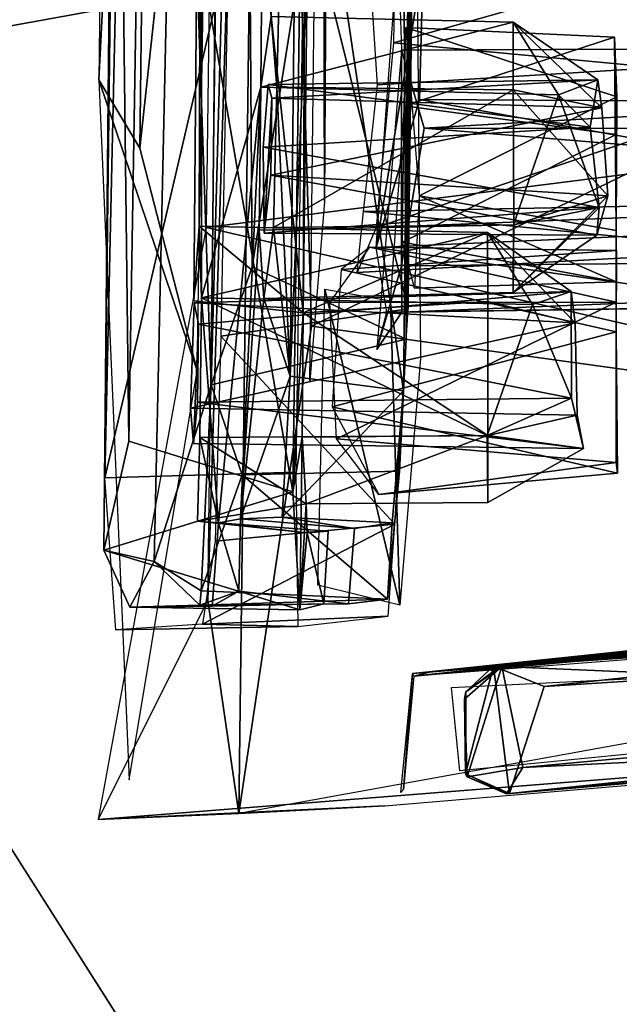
# Model space of a CAD drawing. Header units: millimetres. Extents: x -367 to 317, y -615 to 392.
# Tile 112 of 191: x -86 to -74, y 111 to 131. Entities that reach past the tile are written whole.
import ezdxf

# ---------------------------------------------------------------- set-up
doc = ezdxf.new("R2010")
doc.units = ezdxf.units.MM
doc.layers.add('Fbx_Root', color=7, linetype='Continuous', true_color=0x000000)
doc.styles.add('Default', font='arial.ttf')
doc.dimstyles.new('Default', dxfattribs={"dimscale": 10, "dimtxt": 2.5, "dimasz": 3, "dimexe": 1, "dimexo": 0.5, "dimgap": 0.8, "dimtad": 1, "dimtoh": 1, "dimzin": 1, "dimdsep": 46, "dimtxsty": 'Default', "dimcen": 2.5, "dimadec": 1, "dimazin": 1, "dimtfac": 1, "dimtdec": 4, "dimtix": 1, "dimtofl": 0, "dimtmove": 1, "dimatfit": 3, "dimfxl": 1, "dimtolj": 1, "dimtzin": 1, "dimarcsym": 0})

# ---------------------------------------------------------------- blocks, each defined once
blk = doc.blocks.new('*D1')
at = {"layer": 'Defpoints', "color": 0}
for p in [(-317.816, 295.28), (317.184, 295.28), (-317.816, -604.775)]:
    blk.add_point(p, dxfattribs=at)
at = {"layer": 'Fbx_Root', "color": 0, "lineweight": -2}
for p, q in [((-317.816, 290.28), (-317.816, -614.775)), ((317.184, 290.28), (317.184, -614.775)), ((287.184, -604.775), (-287.816, -604.775))]:
    blk.add_line(p, q, dxfattribs=at)
at = {"layer": 'Fbx_Root', "color": 0}
for points in [[(-287.816, -599.775), (-287.816, -609.775), (-317.816, -604.775)], [(287.184, -609.775), (287.184, -599.775), (317.184, -604.775)]]:
    blk.add_solid(points, dxfattribs=at)
at = {"layer": 'Fbx_Root', "color": 0, "insert": (-0.316, -584.012), "char_height": 25, "attachment_point": 5, "style": 'Default'}
blk.add_mtext('\\A1;635.00', dxfattribs=at)

msp = doc.modelspace()

# ---------------------------------------------------------------- linework, layer by layer
at = {"layer": 'Fbx_Root'}
for points in [[(-25.911, 24.415, 145.631), (-82.954, 219.261, 125.702), (-120.995, 322.14, 74.347)], [(-89.435, 220.459, 91.83), (-25.911, 24.415, 145.631), (-120.995, 322.14, 74.347)], [(0.781, 36.134, 150.179), (-36.184, 138.696, 142.664), (-94.951, 315.452, 97.17)], [(-94.951, 315.452, 97.17), (-44.542, 171.205, 100.299), (0.781, 36.134, 150.179)], [(-22.748, 28.501, 150.426), (-23.519, 26.824, 115.768), (-109.579, 310.734, 97.414)], [(-68.065, 172.815, 99.126), (-109.579, 310.734, 97.414), (-23.519, 26.824, 115.768)], [(-109.579, 310.734, 97.414), (-69.173, 182.271, 129.492), (-22.748, 28.501, 150.426)], [(-77.224, 222.849, 124.459), (-39.781, 100.657, 152.196), (-69.173, 182.271, 129.492)], [(-39.781, 100.657, 152.196), (-77.224, 222.849, 124.459), (-53.35, 174.077, 137.115)], [(-89.435, 220.459, 91.83), (-68.065, 172.815, 99.126), (-28.272, 24.105, 116.668)], [(-28.272, 24.105, 116.668), (-25.911, 24.415, 145.631), (-89.435, 220.459, 91.83)], [(-82.954, 219.261, 125.702), (-25.911, 24.415, 145.631), (-21.602, 27.231, 168.404)], [(-82.954, 219.261, 125.702), (-21.602, 27.231, 168.404), (-49.184, 120.055, 150.115)], [(-49.184, 120.055, 150.115), (-70.175, 214.27, 130.217), (-82.954, 219.261, 125.702)], [(-95.537, 129.043, 428.681), (-28.47, 141.174, 425.957), (-27.035, 187.969, 423.747), (-108.124, 176.948, 426.756)], [(-82.459, 119.417, 283.298), (-81.603, 183.444, 307.838), (-81.334, 155.72, 292.018)], [(-78.556, 124.556, 285.467), (-78.1, 165.354, 301.047), (-78.678, 144.234, 292.378)], [(-78.1, 165.354, 301.047), (-78.556, 124.556, 285.467), (-78.26, 155.036, 298.295)], [(-78.074, 160.264, 298.457), (-78.413, 139.704, 290.395), (-78.52, 125.147, 285.362)], [(-94.968, 140.06, 353.81), (-47.018, 157.899, 353.849), (-69.397, 54.76, 353.82)], [(-81.334, 155.72, 292.018), (-81.847, 115.234, 278.466), (-82.459, 119.417, 283.298)], [(-81.334, 155.72, 292.018), (-80.42, 124.81, 280.69), (-81.847, 115.234, 278.466)], [(-45.26, 141.793, 283.761), (-80.42, 124.81, 280.69), (-81.334, 155.72, 292.018)], [(-78.471, 135.961, 290.971), (-78.26, 155.036, 298.295), (-78.556, 124.556, 285.467)], [(-84.481, 121.828, 329.262), (-84.087, 154.544, 339.565), (-84.077, 139.973, 334.547)], [(-81.417, 129.504, 298.942), (-82.583, 125.367, 323.005), (-82.578, 143.533, 333.473), (-81.211, 154.483, 310.378)], [(-81.212, 130.894, 296.527), (-81.417, 129.504, 298.942), (-81.211, 154.483, 310.378)], [(-82.083, 154.367, 297.002), (-83.028, 142.225, 306.447), (-82.392, 123.659, 285.686)], [(-81.745, 147.594, 293.702), (-82.083, 154.367, 297.002), (-82.392, 123.659, 285.686)], [(-81.1, 129.504, 294.105), (-81.212, 130.894, 296.527), (-80.512, 154.024, 298.088)], [(-80.512, 154.024, 298.088), (-80.841, 123.825, 287.063), (-81.1, 129.504, 294.105)], [(-80.512, 154.024, 298.088), (-80.363, 135.273, 290.764), (-80.841, 123.825, 287.063)], [(-83.516, 150.762, 341.926), (-84.386, 147.738, 339.249), (-84.599, 129.647, 333.776)], [(-83.516, 150.762, 341.926), (-84.599, 129.647, 333.776), (-83.795, 128.305, 334.876)], [(-83.516, 150.762, 341.926), (-83.795, 128.305, 334.876), (-82.384, 141.283, 339.061)], [(-44.401, 150.598, 341.491), (-82.277, 143.144, 339.707), (-82.489, 126.745, 334.844), (-44.629, 131.55, 336.907)], [(-81.584, 125.973, 285.912), (-81.745, 147.594, 293.702), (-82.392, 123.659, 285.686)], [(-78.678, 144.234, 292.378), (-81.745, 147.594, 293.702), (-81.584, 125.973, 285.912)], [(-80.208, 144.703, 335.351), (-80.162, 127.255, 324.523), (-80.452, 123.725, 329.34)], [(-80.114, 136.088, 328.307), (-80.162, 127.255, 324.523), (-80.208, 144.703, 335.351)], [(-83.512, 120.188, 304.151), (-83.028, 142.225, 306.447), (-84.271, 144.403, 334.916), (-84.503, 120.41, 327.429)], [(-84.009, 122.549, 329.011), (-84.503, 120.41, 327.429), (-84.271, 144.403, 334.916)], [(-83.74, 138.733, 333.672), (-84.009, 122.549, 329.011), (-84.271, 144.403, 334.916)], [(-80.352, 144.294, 333.898), (-82.578, 143.533, 333.473), (-80.585, 125.073, 328.05)], [(-78.678, 144.234, 292.378), (-81.584, 125.973, 285.912), (-78.556, 124.556, 285.467)], [(-80.352, 144.294, 333.898), (-80.585, 125.073, 328.05), (-80.519, 141.308, 334.49)], [(-82.578, 143.533, 333.473), (-82.626, 126.776, 325.374), (-82.731, 125.309, 328.093)], [(-82.731, 125.309, 328.093), (-80.585, 125.073, 328.05), (-82.578, 143.533, 333.473)], [(-82.578, 143.533, 333.473), (-82.583, 125.367, 323.005), (-82.626, 126.776, 325.374)], [(-82.392, 123.659, 285.686), (-83.028, 142.225, 306.447), (-83.512, 120.188, 304.151)], [(-45.26, 141.793, 283.761), (-51.249, 120.766, 277.11), (-80.42, 124.81, 280.69)], [(-82.668, 123.934, 334.134), (-82.384, 141.283, 339.061), (-83.795, 128.305, 334.876)], [(-80.789, 121.557, 328.745), (-83.74, 138.733, 333.672), (-80.519, 141.308, 334.49)], [(-80.789, 121.557, 328.745), (-80.519, 141.308, 334.49), (-80.585, 125.073, 328.05)], [(-95.537, 129.043, 428.681), (-37.423, 37.545, 429.661), (-28.47, 141.174, 425.957)], [(-69.397, 54.76, 353.82), (-83.32, 61.728, 353.78), (-94.968, 140.06, 353.81)], [(-83.32, 61.728, 353.78), (-94.449, 48.096, 353.737), (-94.968, 140.06, 353.81)], [(-84.481, 121.828, 329.262), (-84.077, 139.973, 334.547), (-80.483, 138.947, 334.109)], [(-78.52, 125.147, 285.362), (-78.413, 139.704, 290.395), (-81.929, 138.816, 289.949)], [(-80.483, 138.947, 334.109), (-80.728, 121.937, 329.258), (-84.481, 121.828, 329.262)], [(-80.789, 121.557, 328.745), (-84.009, 122.549, 329.011), (-83.74, 138.733, 333.672)], [(-82.199, 124.615, 285.052), (-78.52, 125.147, 285.362), (-81.929, 138.816, 289.949)], [(-78.613, 123.537, 286.789), (-80.363, 135.273, 290.764), (-78.471, 135.961, 290.971)], [(-78.613, 123.537, 286.789), (-78.471, 135.961, 290.971), (-78.556, 124.556, 285.467)], [(-80.363, 135.273, 290.764), (-78.613, 123.537, 286.789), (-80.841, 123.825, 287.063)], [(-79.151, 126.357, 308.429), (-78.511, 135.044, 304.617), (-78.222, 131.972, 305.13)], [(-78.805, 130.376, 309.268), (-70.74, 132.653, 308.564), (-78.741, 134.343, 307.908)], [(-70.79, 130.059, 324.902), (-79.119, 129.547, 324.863), (-79.408, 133.986, 326.695), (-70.655, 134.033, 326.46)], [(-78.805, 130.376, 309.268), (-70.71, 129.615, 310.25), (-70.74, 132.653, 308.564)], [(-78.345, 132.511, 290.455), (-78.274, 124.172, 285.296), (-78.681, 119.325, 288.37), (-78.865, 125.308, 295.317)], [(-78.222, 131.972, 305.13), (-78.299, 129.265, 306.19), (-79.151, 126.357, 308.429)], [(-49.088, 130.362, 300.737), (-49.054, 132.031, 299.299), (-78.69, 131.417, 299.325), (-78.648, 130.233, 300.291)], [(-49.006, 131.928, 304.716), (-49.036, 129.092, 305.846), (-78.299, 129.265, 306.19), (-78.222, 131.972, 305.13)], [(-82.489, 126.745, 334.844), (-45.448, 118.218, 334.465), (-44.629, 131.55, 336.907)], [(-76.455, 130.784, 296.522), (-81.417, 129.504, 298.942), (-81.212, 130.894, 296.527)], [(-75.565, 129.355, 298.738), (-81.417, 129.504, 298.942), (-76.455, 130.784, 296.522)], [(-76.455, 129.453, 294.22), (-76.455, 130.784, 296.522), (-81.212, 130.894, 296.527), (-81.1, 129.504, 294.105)], [(-74.792, 129.647, 296.755), (-76.455, 130.784, 296.522), (-74.708, 129.099, 295.279)], [(-76.455, 129.453, 294.22), (-74.708, 129.099, 295.279), (-76.455, 130.784, 296.522)], [(-75.565, 129.355, 298.738), (-76.455, 130.784, 296.522), (-74.792, 129.647, 296.755)], [(-74.465, 130.488, 296.641), (-78.598, 129.14, 298.983), (-78.562, 130.676, 295.607)], [(-78.301, 127.37, 293.964), (-74.413, 129.313, 294.341), (-78.562, 130.676, 295.607)], [(-74.465, 130.488, 296.641), (-78.562, 130.676, 295.607), (-74.413, 129.313, 294.341)], [(-74.429, 128.575, 299.074), (-78.598, 129.14, 298.983), (-74.465, 130.488, 296.641)], [(-74.43, 125.681, 297.162), (-74.429, 128.575, 299.074), (-74.465, 130.488, 296.641), (-74.431, 126.688, 294.459)], [(-74.465, 130.488, 296.641), (-74.413, 129.313, 294.341), (-74.431, 126.688, 294.459)], [(-79.15, 126.746, 313.126), (-70.71, 129.615, 310.25), (-78.805, 130.376, 309.268)], [(-78.648, 130.233, 300.291), (-79.137, 124.348, 300.17), (-78.65, 125.994, 300.817)], [(-78.204, 128.697, 300.827), (-78.648, 130.233, 300.291), (-78.65, 125.994, 300.817)], [(-78.648, 130.233, 300.291), (-78.204, 128.697, 300.827), (-49.088, 130.362, 300.737)], [(-49.088, 130.362, 300.737), (-78.204, 128.697, 300.827), (-48.487, 128.685, 301.253)], [(-79.394, 127.062, 321.758), (-79.119, 129.547, 324.863), (-70.79, 130.059, 324.902), (-70.664, 127.235, 321.581)], [(-83.795, 128.305, 334.876), (-84.599, 129.647, 333.776), (-82.668, 123.934, 334.134)], [(-84.599, 129.647, 333.776), (-84.007, 115.892, 331.547), (-82.668, 123.934, 334.134)], [(-81.2, 129.29, 295.605), (-81.27, 129.56, 296.992), (-74.792, 129.647, 296.755)], [(-74.943, 128.721, 297.857), (-74.792, 129.647, 296.755), (-81.27, 129.56, 296.992)], [(-74.708, 129.099, 295.279), (-81.2, 129.29, 295.605), (-74.792, 129.647, 296.755)], [(-79.15, 126.746, 313.126), (-70.705, 127.081, 313.424), (-70.71, 129.615, 310.25)], [(-74.792, 129.647, 296.755), (-74.943, 128.721, 297.857), (-75.565, 129.355, 298.738)], [(-81.417, 129.504, 298.942), (-82.246, 120.946, 313.018), (-82.583, 125.367, 323.005)], [(-82.246, 120.946, 313.018), (-81.417, 129.504, 298.942), (-81.813, 121.021, 303.128)], [(-81.417, 129.504, 298.942), (-81.45, 126.693, 298.913), (-81.813, 121.021, 303.128)], [(-75.565, 129.355, 298.738), (-76.449, 126.798, 298.82), (-81.45, 126.693, 298.913), (-81.417, 129.504, 298.942)], [(-81.353, 126.639, 296.824), (-81.367, 128.328, 297.996), (-81.27, 129.56, 296.992), (-81.2, 129.29, 295.605)], [(-81.27, 129.56, 296.992), (-81.367, 128.328, 297.996), (-74.943, 128.721, 297.857)], [(-81.164, 126.747, 294.123), (-81.1, 129.504, 294.105), (-80.841, 123.825, 287.063)], [(-81.1, 129.504, 294.105), (-81.164, 126.747, 294.123), (-76.455, 129.453, 294.22)], [(-76.443, 126.798, 294.224), (-76.455, 129.453, 294.22), (-81.164, 126.747, 294.123)], [(-74.708, 129.099, 295.279), (-76.455, 129.453, 294.22), (-74.59, 127.368, 295.089)], [(-76.443, 126.798, 294.224), (-74.59, 127.368, 295.089), (-76.455, 129.453, 294.22)], [(-81.219, 127.778, 295.016), (-81.353, 126.639, 296.824), (-81.2, 129.29, 295.605)], [(-81.219, 127.778, 295.016), (-81.2, 129.29, 295.605), (-74.708, 129.099, 295.279)], [(-65.596, 126.957, 307.658), (-79.151, 126.357, 308.429), (-78.299, 129.265, 306.19)], [(-74.413, 129.313, 294.341), (-78.301, 127.37, 293.964), (-74.431, 126.688, 294.459)], [(-78.299, 129.265, 306.19), (-49.036, 129.092, 305.846), (-65.596, 126.957, 307.658)], [(-74.761, 127.14, 297.801), (-76.449, 126.798, 298.82), (-75.565, 129.355, 298.738)], [(-74.761, 127.14, 297.801), (-75.565, 129.355, 298.738), (-74.943, 128.721, 297.857)], [(-95.537, 129.043, 428.681), (-113.369, -25.451, 435.337), (-73.598, -53.235, 434.339), (-37.423, 37.545, 429.661)], [(-74.708, 129.099, 295.279), (-74.59, 127.368, 295.089), (-81.219, 127.778, 295.016)], [(-78.598, 129.14, 298.983), (-74.429, 128.575, 299.074), (-78.628, 126.458, 298.426)], [(-74.761, 127.14, 297.801), (-74.943, 128.721, 297.857), (-81.367, 128.328, 297.996)], [(-78.65, 125.994, 300.817), (-48.878, 126.282, 301.271), (-78.204, 128.697, 300.827)], [(-48.487, 128.685, 301.253), (-78.204, 128.697, 300.827), (-48.878, 126.282, 301.271)], [(-74.43, 125.681, 297.162), (-78.628, 126.458, 298.426), (-74.429, 128.575, 299.074)], [(-81.367, 128.328, 297.996), (-81.353, 126.639, 296.824), (-74.761, 127.14, 297.801)], [(-81.353, 126.639, 296.824), (-81.219, 127.778, 295.016), (-74.807, 126.598, 296.196)], [(-74.59, 127.368, 295.089), (-74.807, 126.598, 296.196), (-81.219, 127.778, 295.016)], [(-78.393, 125.553, 295.928), (-74.43, 125.681, 297.162), (-78.301, 127.37, 293.964)], [(-74.431, 126.688, 294.459), (-78.301, 127.37, 293.964), (-74.43, 125.681, 297.162)], [(-74.59, 127.368, 295.089), (-76.456, 125.467, 296.52), (-74.807, 126.598, 296.196)], [(-76.456, 125.467, 296.52), (-74.59, 127.368, 295.089), (-76.443, 126.798, 294.224)], [(-81.353, 126.639, 296.824), (-74.807, 126.598, 296.196), (-74.761, 127.14, 297.801)], [(-79.394, 127.062, 321.758), (-70.664, 127.235, 321.581), (-71.576, 126.294, 317.349)], [(-74.807, 126.598, 296.196), (-76.456, 125.467, 296.52), (-74.761, 127.14, 297.801)], [(-76.449, 126.798, 298.82), (-74.761, 127.14, 297.801), (-76.456, 125.467, 296.52)], [(-79.15, 126.746, 313.126), (-79.519, 125.863, 318.239), (-71.576, 126.294, 317.349), (-70.705, 127.081, 313.424)], [(-79.394, 127.062, 321.758), (-71.576, 126.294, 317.349), (-79.519, 125.863, 318.239)], [(-65.596, 126.957, 307.658), (-71.127, 125.195, 307.066), (-79.151, 126.357, 308.429)], [(-45.448, 118.218, 334.465), (-82.489, 126.745, 334.844), (-84.611, 115.119, 331.844)], [(-82.626, 126.776, 325.374), (-80.585, 125.073, 328.05), (-82.731, 125.309, 328.093)], [(-82.626, 126.776, 325.374), (-76.959, 126.646, 325.375), (-80.585, 125.073, 328.05)], [(-82.583, 125.367, 323.005), (-76.959, 126.646, 325.375), (-82.626, 126.776, 325.374)], [(-76.449, 126.798, 298.82), (-76.456, 125.467, 296.52), (-81.354, 125.354, 296.478), (-81.45, 126.693, 298.913)], [(-81.164, 126.747, 294.123), (-81.354, 125.354, 296.478), (-76.456, 125.467, 296.52), (-76.443, 126.798, 294.224)], [(-81.354, 125.354, 296.478), (-81.164, 126.747, 294.123), (-80.841, 123.825, 287.063)], [(-76.959, 126.646, 325.375), (-82.583, 125.367, 323.005), (-76.074, 125.233, 323.225)], [(-81.45, 126.693, 298.913), (-81.354, 125.354, 296.478), (-81.813, 121.021, 303.128)], [(-76.959, 126.646, 325.375), (-76.955, 125.294, 327.642), (-80.585, 125.073, 328.05)], [(-75.235, 124.874, 326.754), (-76.959, 126.646, 325.375), (-75.312, 125.489, 324.83)], [(-76.959, 126.646, 325.375), (-75.235, 124.874, 326.754), (-76.955, 125.294, 327.642)], [(-75.312, 125.489, 324.83), (-76.959, 126.646, 325.375), (-76.074, 125.233, 323.225)], [(-79.272, 126.359, 325.834), (-74.431, 125.281, 327.689), (-80.06, 125.274, 327.608)], [(-79.835, 125.922, 323.72), (-74.423, 126.293, 324.648), (-79.272, 126.359, 325.834)], [(-74.423, 126.293, 324.648), (-74.431, 125.281, 327.689), (-79.272, 126.359, 325.834)], [(-79.151, 126.357, 308.429), (-71.127, 125.195, 307.066), (-78.935, 125.083, 307.928)], [(-74.43, 125.681, 297.162), (-78.393, 125.553, 295.928), (-78.628, 126.458, 298.426)], [(-74.423, 126.293, 324.648), (-79.835, 125.922, 323.72), (-74.431, 124.698, 323.063)], [(-78.65, 125.994, 300.817), (-78.643, 125.087, 301.778), (-48.878, 126.282, 301.271)], [(-48.193, 125.55, 302.118), (-48.878, 126.282, 301.271), (-78.643, 125.087, 301.778)], [(-74.423, 126.293, 324.648), (-74.431, 124.698, 323.063), (-74.431, 125.281, 327.689)], [(-81.584, 125.973, 285.912), (-82.392, 123.659, 285.686), (-78.556, 124.556, 285.467)], [(-78.65, 125.994, 300.817), (-79.137, 124.348, 300.17), (-78.643, 125.087, 301.778)], [(-80.014, 123.226, 322.824), (-74.431, 124.698, 323.063), (-79.835, 125.922, 323.72)], [(-48.193, 125.55, 302.118), (-78.643, 125.087, 301.778), (-48.835, 125.514, 306.603)], [(-82.64, 124.846, 324.157), (-82.726, 125.267, 326.059), (-75.312, 125.489, 324.83)], [(-75.235, 124.874, 326.754), (-75.312, 125.489, 324.83), (-82.726, 125.267, 326.059)], [(-75.312, 125.489, 324.83), (-75.307, 123.395, 323.88), (-82.64, 124.846, 324.157)], [(-82.583, 125.367, 323.005), (-82.246, 120.946, 313.018), (-82.614, 122.618, 322.922)], [(-82.614, 122.618, 322.922), (-76.963, 122.659, 323.04), (-82.583, 125.367, 323.005)], [(-76.074, 125.233, 323.225), (-82.583, 125.367, 323.005), (-76.963, 122.659, 323.04)], [(-78.681, 119.325, 288.37), (-80.293, 119.72, 323.935), (-80.156, 125.536, 322.701)], [(-80.156, 125.536, 322.701), (-78.865, 125.308, 295.317), (-78.681, 119.325, 288.37)], [(-71.127, 125.195, 307.066), (-48.835, 125.514, 306.603), (-78.643, 125.087, 301.778)], [(-75.312, 125.489, 324.83), (-76.074, 125.233, 323.225), (-75.307, 123.395, 323.88)], [(-82.741, 122.502, 325.315), (-82.8, 123.197, 326.759), (-82.726, 125.267, 326.059), (-82.64, 124.846, 324.157)], [(-82.726, 125.267, 326.059), (-82.8, 123.197, 326.759), (-75.235, 124.874, 326.754)], [(-80.841, 123.825, 287.063), (-81.813, 121.021, 303.128), (-81.354, 125.354, 296.478)], [(-76.955, 125.294, 327.642), (-76.953, 122.663, 327.61), (-80.585, 125.073, 328.05)], [(-80.06, 125.274, 327.608), (-74.431, 125.281, 327.689), (-79.928, 122.592, 327.591)], [(-74.429, 122.132, 327.029), (-79.928, 122.592, 327.591), (-74.431, 125.281, 327.689)], [(-78.643, 125.087, 301.778), (-78.935, 125.083, 307.928), (-71.127, 125.195, 307.066)], [(-76.074, 125.233, 323.225), (-76.963, 122.659, 323.04), (-75.307, 123.395, 323.88)], [(-76.955, 125.294, 327.642), (-75.235, 124.874, 326.754), (-75.198, 123.058, 326.675), (-76.953, 122.663, 327.61)], [(-74.431, 125.281, 327.689), (-74.431, 124.698, 323.063), (-74.4, 121.923, 323.934), (-74.429, 122.132, 327.029)], [(-78.52, 125.147, 285.362), (-82.199, 124.615, 285.052), (-78.783, 120.918, 286.025)], [(-80.585, 125.073, 328.05), (-80.604, 122.63, 327.655), (-80.789, 121.557, 328.745)], [(-80.604, 122.63, 327.655), (-80.585, 125.073, 328.05), (-76.953, 122.663, 327.61)], [(-79.137, 124.348, 300.17), (-78.935, 125.083, 307.928), (-78.643, 125.087, 301.778)], [(-75.198, 123.058, 326.675), (-75.235, 124.874, 326.754), (-82.8, 123.197, 326.759)], [(-82.661, 123.313, 323.994), (-82.741, 122.502, 325.315), (-82.64, 124.846, 324.157)], [(-82.661, 123.313, 323.994), (-82.64, 124.846, 324.157), (-75.307, 123.395, 323.88)], [(-81.847, 115.234, 278.466), (-80.42, 124.81, 280.69), (-51.249, 120.766, 277.11)], [(-82.314, 120.582, 286.313), (-78.783, 120.918, 286.025), (-82.199, 124.615, 285.052)], [(-74.431, 124.698, 323.063), (-80.014, 123.226, 322.824), (-74.4, 121.923, 323.934)], [(-81.782, 121.89, 286.057), (-78.692, 121.96, 286.078), (-78.556, 124.556, 285.467), (-82.392, 123.659, 285.686)], [(-78.556, 124.556, 285.467), (-78.692, 121.96, 286.078), (-78.613, 123.537, 286.789)], [(-80.994, 121.058, 289.004), (-81.813, 121.021, 303.128), (-80.841, 123.825, 287.063)], [(-80.994, 121.058, 289.004), (-80.841, 123.825, 287.063), (-78.613, 123.537, 286.789)], [(-82.586, 119.608, 288.626), (-82.392, 123.659, 285.686), (-83.512, 120.188, 304.151)], [(-81.782, 121.89, 286.057), (-82.392, 123.659, 285.686), (-82.586, 119.608, 288.626)], [(-78.613, 123.537, 286.789), (-78.833, 120.943, 289.339), (-80.994, 121.058, 289.004)], [(-78.925, 119.443, 288.488), (-78.833, 120.943, 289.339), (-78.613, 123.537, 286.789), (-78.692, 121.96, 286.078)], [(-82.741, 122.502, 325.315), (-82.661, 123.313, 323.994), (-75.07, 122.404, 325.203)], [(-75.307, 123.395, 323.88), (-75.07, 122.404, 325.203), (-82.661, 123.313, 323.994)], [(-75.307, 123.395, 323.88), (-76.963, 122.659, 323.04), (-75.07, 122.404, 325.203)], [(-75.07, 122.404, 325.203), (-75.198, 123.058, 326.675), (-82.8, 123.197, 326.759), (-82.741, 122.502, 325.315)], [(-79.094, 121.502, 325.279), (-74.4, 121.923, 323.934), (-80.014, 123.226, 322.824)], [(-75.07, 122.404, 325.203), (-76.953, 122.663, 327.61), (-75.198, 123.058, 326.675)], [(-76.963, 122.659, 323.04), (-82.614, 122.618, 322.922), (-80.521, 121.318, 325.19)], [(-80.604, 122.63, 327.655), (-76.953, 122.663, 327.61), (-76.953, 121.344, 325.33), (-80.521, 121.318, 325.19)], [(-80.521, 121.318, 325.19), (-76.953, 121.344, 325.33), (-76.963, 122.659, 323.04)], [(-76.963, 122.659, 323.04), (-76.953, 121.344, 325.33), (-75.07, 122.404, 325.203)], [(-76.953, 122.663, 327.61), (-75.07, 122.404, 325.203), (-76.953, 121.344, 325.33)], [(-84.503, 120.41, 327.429), (-84.009, 122.549, 329.011), (-80.789, 121.557, 328.745)], [(-82.246, 120.946, 313.018), (-82.663, 120.977, 324.73), (-82.614, 122.618, 322.922)], [(-82.663, 120.977, 324.73), (-80.521, 121.318, 325.19), (-82.614, 122.618, 322.922)], [(-80.651, 119.235, 325.173), (-80.789, 121.557, 328.745), (-80.604, 122.63, 327.655)], [(-80.604, 122.63, 327.655), (-80.521, 121.318, 325.19), (-80.651, 119.235, 325.173)], [(-79.928, 122.592, 327.591), (-74.429, 122.132, 327.029), (-79.094, 121.502, 325.279)], [(-79.094, 121.502, 325.279), (-74.429, 122.132, 327.029), (-74.4, 121.923, 323.934)], [(-80.689, 118.909, 325.935), (-84.264, 118.841, 325.783), (-84.481, 121.828, 329.262), (-80.728, 121.937, 329.258)], [(-81.782, 121.89, 286.057), (-82.586, 119.608, 288.626), (-78.925, 119.443, 288.488)], [(-78.925, 119.443, 288.488), (-78.692, 121.96, 286.078), (-81.782, 121.89, 286.057)], [(-80.651, 119.235, 325.173), (-84.503, 120.41, 327.429), (-80.789, 121.557, 328.745)], [(-80.506, 120.745, 324.504), (-80.521, 121.318, 325.19), (-82.663, 120.977, 324.73)], [(-80.521, 121.318, 325.19), (-80.506, 120.745, 324.504), (-80.651, 119.235, 325.173)], [(-80.506, 120.745, 324.504), (-82.663, 120.977, 324.73), (-82.246, 120.946, 313.018)], [(-78.783, 120.918, 286.025), (-82.565, 118.954, 290.312), (-78.909, 119.114, 289.122)], [(-78.783, 120.918, 286.025), (-82.314, 120.582, 286.313), (-82.565, 118.954, 290.312)], [(-82.375, 119.307, 313.032), (-82.246, 120.946, 313.018), (-81.851, 119.6, 303.019)], [(-80.178, 119.355, 314.313), (-80.092, 120.783, 314.288), (-82.246, 120.946, 313.018), (-82.375, 119.307, 313.032)], [(-81.813, 121.021, 303.128), (-81.851, 119.6, 303.019), (-82.246, 120.946, 313.018)], [(-82.246, 120.946, 313.018), (-80.092, 120.783, 314.288), (-80.506, 120.745, 324.504)], [(-81.851, 119.6, 303.019), (-81.813, 121.021, 303.128), (-79.575, 120.835, 302.278), (-79.694, 119.353, 302.16)], [(-81.813, 121.021, 303.128), (-80.994, 121.058, 289.004), (-79.575, 120.835, 302.278)], [(-78.833, 120.943, 289.339), (-79.575, 120.835, 302.278), (-80.994, 121.058, 289.004)], [(-79.575, 120.835, 302.278), (-78.833, 120.943, 289.339), (-78.925, 119.443, 288.488), (-79.694, 119.353, 302.16)], [(-80.178, 119.355, 314.313), (-80.651, 119.235, 325.173), (-80.506, 120.745, 324.504)], [(-80.092, 120.783, 314.288), (-80.178, 119.355, 314.313), (-80.506, 120.745, 324.504)], [(-78.407, 117.933, 329.547), (-63.606, 119.285, 329.654), (-43.831, 120.588, 329.945)], [(-83.994, 119.286, 324.891), (-83.512, 120.188, 304.151), (-84.503, 120.41, 327.429)], [(-83.994, 119.286, 324.891), (-84.503, 120.41, 327.429), (-80.651, 119.235, 325.173)], [(-82.613, 119.325, 302.978), (-83.512, 120.188, 304.151), (-83.994, 119.286, 324.891)], [(-82.586, 119.608, 288.626), (-83.512, 120.188, 304.151), (-82.613, 119.325, 302.978)], [(-55.373, 119.899, 277.816), (-67.153, 119.002, 284.32), (-78.436, 117.983, 279.281)], [(-82.586, 119.608, 288.626), (-82.613, 119.325, 302.978), (-78.925, 119.443, 288.488)], [(-81.851, 119.6, 303.019), (-79.694, 119.353, 302.16), (-82.613, 119.325, 302.978)], [(-82.613, 119.325, 302.978), (-82.375, 119.307, 313.032), (-81.851, 119.6, 303.019)], [(-76.84, 118.13, 327.89), (-75.844, 117.729, 328.567), (-58.401, 119.636, 328.403)], [(-76.84, 118.13, 327.89), (-58.401, 119.636, 328.403), (-67.679, 118.954, 326.7)], [(-67.67, 118.961, 297.453), (-76.68, 118.15, 303.752), (-69.383, 118.808, 311.977), (-58.822, 119.633, 308.119)], [(-53.359, 119.742, 276.977), (-61.799, 117.48, 277.095), (-76.679, 118.125, 278.636)], [(-53.359, 119.742, 276.977), (-76.679, 118.125, 278.636), (-64.561, 119.214, 278.249)], [(-75.844, 117.729, 328.567), (-58.158, 118.849, 328.819), (-58.401, 119.636, 328.403)], [(-81.847, 115.234, 278.466), (-84.611, 115.119, 331.844), (-82.459, 119.417, 283.298)], [(-78.925, 119.443, 288.488), (-82.613, 119.325, 302.978), (-79.694, 119.353, 302.16)], [(-80.651, 119.235, 325.173), (-80.178, 119.355, 314.313), (-82.375, 119.307, 313.032), (-83.994, 119.286, 324.891)], [(-83.994, 119.286, 324.891), (-82.375, 119.307, 313.032), (-82.613, 119.325, 302.978)], [(-78.407, 117.933, 329.547), (-71.039, 118.672, 324.978), (-63.606, 119.285, 329.654)], [(-44.273, 119.353, 330.217), (-77.506, 116.07, 329.784), (-77.665, 117.711, 329.735)], [(-64.561, 119.214, 278.249), (-76.679, 118.125, 278.636), (-73.689, 118.449, 288.937)], [(-78.909, 119.114, 289.122), (-82.565, 118.954, 290.312), (-80.689, 118.909, 325.935)], [(-71.312, 118.655, 285.607), (-78.436, 117.983, 279.281), (-67.153, 119.002, 284.32)], [(-65.523, 119.123, 312.992), (-69.302, 118.822, 312.997), (-78.046, 118.022, 291.855), (-68.819, 118.878, 297.699)], [(-80.689, 118.909, 325.935), (-82.565, 118.954, 290.312), (-84.264, 118.841, 325.783)], [(-68.819, 118.878, 297.699), (-78.046, 118.022, 291.855), (-72.636, 118.577, 294.974)], [(-73.032, 118.493, 315.776), (-78.046, 118.022, 291.855), (-69.302, 118.822, 312.997)], [(-67.679, 118.954, 326.7), (-72.726, 118.516, 324.458), (-76.84, 118.13, 327.89)], [(-67.67, 118.961, 297.453), (-70.69, 118.747, 296.486), (-76.68, 118.15, 303.752)], [(-74.683, 118.338, 317.941), (-69.383, 118.808, 311.977), (-76.68, 118.15, 303.752)], [(-76.524, 115.629, 328.174), (-61.7, 117.177, 328.531), (-58.158, 118.849, 328.819), (-75.844, 117.729, 328.567)], [(-78.436, 117.983, 279.281), (-71.312, 118.655, 285.607), (-78.046, 118.022, 291.855)], [(-71.039, 118.672, 324.978), (-78.407, 117.933, 329.547), (-73.895, 118.425, 321.024)], [(-74.07, 118.443, 289.931), (-78.046, 118.022, 291.855), (-71.312, 118.655, 285.607)], [(-70.69, 118.747, 296.486), (-73.273, 118.532, 293.472), (-76.68, 118.15, 303.752)], [(-78.046, 118.022, 291.855), (-73.032, 118.493, 315.776), (-78.407, 117.933, 329.547)], [(-73.895, 118.425, 321.024), (-78.407, 117.933, 329.547), (-73.032, 118.493, 315.776)], [(-72.636, 118.577, 294.974), (-78.046, 118.022, 291.855), (-74.07, 118.443, 289.931)], [(-72.726, 118.516, 324.458), (-74.683, 118.338, 317.941), (-76.84, 118.13, 327.89)], [(-73.273, 118.532, 293.472), (-73.689, 118.449, 288.937), (-76.68, 118.15, 303.752)], [(-76.679, 118.125, 278.636), (-76.68, 118.15, 303.752), (-73.689, 118.449, 288.937)], [(-84.611, 115.119, 331.844), (-78.978, 115.383, 330.141), (-45.448, 118.218, 334.465)], [(-76.68, 118.15, 303.752), (-76.84, 118.13, 327.89), (-74.683, 118.338, 317.941)], [(-78.436, 117.983, 279.281), (-78.046, 118.022, 291.855), (-78.407, 117.933, 329.547)], [(-77.409, 117.477, 279.986), (-76.679, 118.125, 278.636), (-77.36, 115.951, 279.393)], [(-77.409, 117.477, 279.986), (-77.387, 117.624, 326.81), (-76.679, 118.125, 278.636)], [(-76.84, 118.13, 327.89), (-77.387, 117.624, 326.81), (-77.39, 116.015, 327.018)], [(-77.39, 116.015, 327.018), (-76.524, 115.629, 328.174), (-76.84, 118.13, 327.89)], [(-76.84, 118.13, 327.89), (-76.68, 118.15, 303.752), (-77.387, 117.624, 326.81)], [(-76.68, 118.15, 303.752), (-76.679, 118.125, 278.636), (-77.387, 117.624, 326.81)], [(-76.264, 116.138, 278.142), (-77.36, 115.951, 279.393), (-76.679, 118.125, 278.636)], [(-75.844, 117.729, 328.567), (-76.84, 118.13, 327.89), (-76.524, 115.629, 328.174)], [(-76.264, 116.138, 278.142), (-76.679, 118.125, 278.636), (-61.799, 117.48, 277.095)], [(-78.66, 115.646, 279.3), (-78.436, 117.983, 279.281), (-78.613, 115.703, 328.372)], [(-78.407, 117.933, 329.547), (-78.613, 115.703, 328.372), (-78.436, 117.983, 279.281)], [(-77.387, 117.624, 326.81), (-77.409, 117.477, 279.986), (-77.39, 116.015, 327.018)], [(-77.39, 116.015, 327.018), (-77.409, 117.477, 279.986), (-77.36, 115.951, 279.393)], [(-61.799, 117.48, 277.095), (-63.247, 116.772, 277.704), (-76.264, 116.138, 278.142)], [(-76.524, 115.629, 328.174), (-63.061, 116.788, 327.901), (-61.7, 117.177, 328.531)], [(-76.264, 116.138, 278.142), (-63.247, 116.772, 277.704), (-76.586, 115.618, 279.034)], [(-63.247, 116.772, 277.704), (-69.42, 116.257, 287.502), (-76.586, 115.618, 279.034)], [(-76.524, 115.629, 328.174), (-69.617, 116.245, 322.694), (-63.061, 116.788, 327.901)], [(-76.586, 115.618, 279.034), (-77.36, 115.951, 279.393), (-76.264, 116.138, 278.142)], [(-71.211, 116.114, 290.274), (-76.586, 115.618, 279.034), (-69.42, 116.257, 287.502)], [(-76.586, 115.618, 279.034), (-70.274, 116.187, 293.877), (-76.524, 115.629, 328.174)], [(-76.586, 115.618, 279.034), (-71.211, 116.114, 290.274), (-70.274, 116.187, 293.877)], [(-69.617, 116.245, 322.694), (-76.524, 115.629, 328.174), (-71.303, 116.105, 319.951)], [(-70.274, 116.187, 293.877), (-70.497, 116.165, 317.013), (-76.524, 115.629, 328.174)], [(-71.303, 116.105, 319.951), (-76.524, 115.629, 328.174), (-70.497, 116.165, 317.013)], [(-77.36, 115.951, 279.393), (-76.524, 115.629, 328.174), (-77.39, 116.015, 327.018)], [(-76.586, 115.618, 279.034), (-76.524, 115.629, 328.174), (-77.36, 115.951, 279.393)], [(-81.847, 115.234, 278.466), (-78.978, 115.383, 330.141), (-84.611, 115.119, 331.844)]]:
    msp.add_3dface(points, dxfattribs=at)

# ---------------------------------------------------------------- dimensions: what is measured, and where the dimension line sits
dim = msp.add_linear_dim(base=(-317.816, -604.775), p1=(317.184, 295.28), p2=(-317.816, 295.28), angle=180, dimstyle='Default', override={"dimscale": 10, "dimtxt": 2.5, "dimasz": 3, "dimexe": 1, "dimexo": 0.5, "dimgap": 0.8, "dimtad": 1, "dimtih": 0, "dimtoh": 0, "dimdec": 2, "dimlfac": 1, "dimzin": 1, "dimtxsty": 'Default', "dimsah": 0, "dimcen": 2.5, "dimadec": 1, "dimazin": 1, "dimtix": 0, "dimtmove": 0, "dimtzin": 1}, dxfattribs=at)
dim.commit()
dim.dimension.update_dxf_attribs({"geometry": '*D1', "text_midpoint": (-0.316, -584.012)})

doc.saveas('drawing.dxf')
